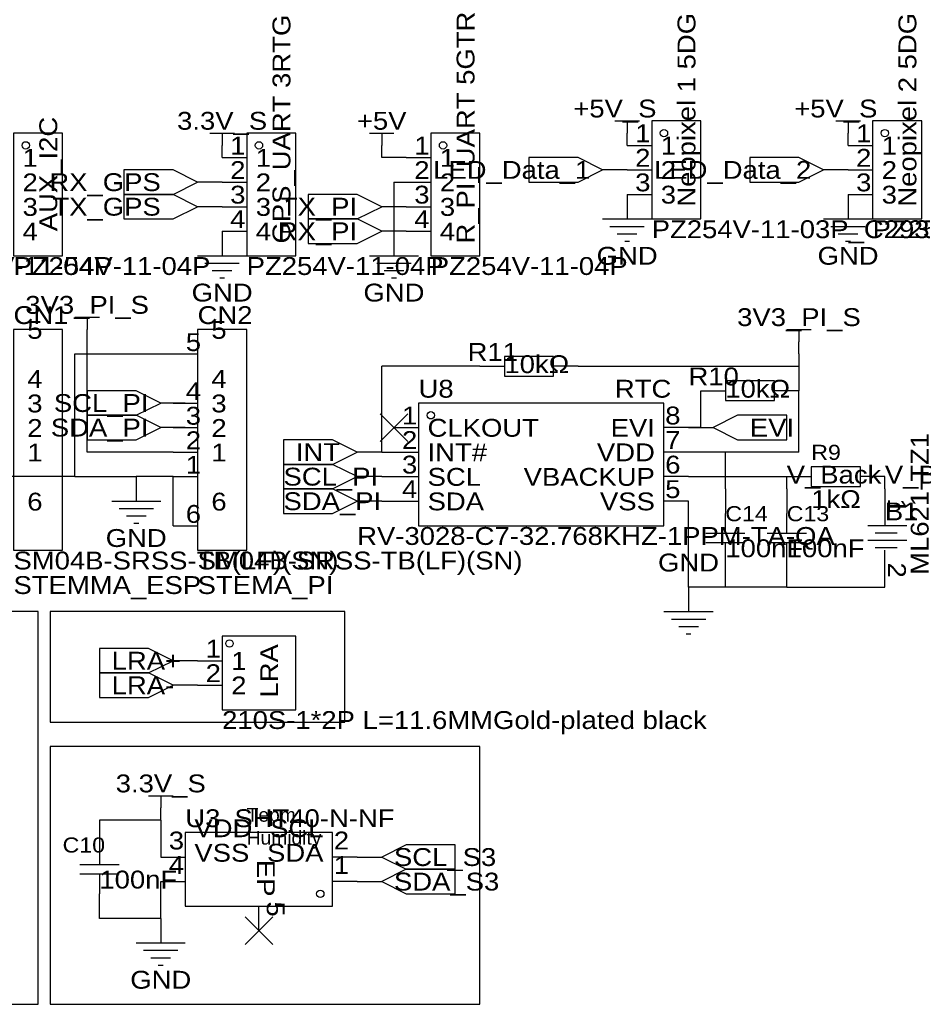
# Model space of a CAD drawing. Header units: millimetres. Extents: x -17 to 295, y -38 to 211.
# Tile 22 of 23: x 64 to 158, y 109 to 211. Entities that reach past the tile are written whole.
import ezdxf
from ezdxf.enums import TextEntityAlignment as Align

# ---------------------------------------------------------------- set-up
doc = ezdxf.new("R2010")
doc.units = ezdxf.units.MM
doc.header["$MEASUREMENT"] = 0
doc.styles.get("Standard").update_dxf_attribs({"font": 'arial.ttf'})

msp = doc.modelspace()

# ---------------------------------------------------------------- linework, layer by layer
at = {"color": 1, "true_color": 0xa00000}
for points in [[(125.73, 200.66), (128.27, 200.66)], [(127, 200.66), (127, 199.39)], [(148.59, 200.66), (151.13, 200.66)], [(149.86, 200.66), (149.86, 199.39)], [(83.82, 199.39), (86.36, 199.39)], [(85.09, 199.39), (85.09, 198.12)], [(100.33, 199.39), (102.87, 199.39)], [(101.6, 199.39), (101.6, 198.12)], [(124.46, 190.5), (129.54, 190.5)], [(125.222, 189.738), (128.778, 189.738)], [(147.32, 190.5), (152.4, 190.5)], [(148.082, 189.738), (151.638, 189.738)], [(125.984, 188.976), (128.016, 188.976)], [(148.844, 188.976), (150.876, 188.976)], [(126.746, 188.214), (127.254, 188.214)], [(149.606, 188.214), (150.114, 188.214)], [(82.55, 186.69), (87.63, 186.69)], [(100.33, 186.69), (105.41, 186.69)], [(83.312, 185.928), (86.868, 185.928)], [(101.092, 185.928), (104.648, 185.928)], [(84.074, 185.166), (86.106, 185.166)], [(101.854, 185.166), (103.886, 185.166)], [(84.836, 184.404), (85.344, 184.404)], [(102.616, 184.404), (103.124, 184.404)], [(69.85, 180.34), (72.39, 180.34)], [(71.12, 180.34), (71.12, 179.07)], [(143.51, 179.07), (146.05, 179.07)], [(144.78, 179.07), (144.78, 177.8)], [(73.66, 161.29), (78.74, 161.29)], [(74.422, 160.528), (77.978, 160.528)], [(137.16, 157.988), (137.16, 160.02)], [(143.51, 157.988), (143.51, 160.02)], [(75.184, 159.766), (77.216, 159.766)], [(75.946, 159.004), (76.454, 159.004)], [(135.128, 157.988), (139.192, 157.988)], [(141.478, 157.988), (145.542, 157.988)], [(155.956, 158.75), (151.892, 158.75)], [(154.94, 157.988), (152.654, 157.988)], [(139.192, 156.972), (135.128, 156.972)], [(137.16, 154.94), (137.16, 156.972)], [(145.542, 156.972), (141.478, 156.972)], [(143.51, 154.94), (143.51, 156.972)], [(155.956, 157.226), (151.892, 157.226)], [(154.94, 156.464), (152.654, 156.464)], [(130.81, 149.86), (135.89, 149.86)], [(131.572, 149.098), (135.128, 149.098)], [(132.334, 148.336), (134.366, 148.336)], [(133.096, 147.574), (133.604, 147.574)], [(77.47, 130.81), (80.01, 130.81)], [(78.74, 130.81), (78.74, 129.54)], [(72.39, 125.73), (72.39, 123.698)], [(70.358, 123.698), (74.422, 123.698)], [(74.422, 122.682), (70.358, 122.682)], [(72.39, 122.682), (72.39, 120.65)], [(76.2, 115.57), (81.28, 115.57)], [(76.962, 114.808), (80.518, 114.808)], [(77.724, 114.046), (79.756, 114.046)], [(78.486, 113.284), (78.994, 113.284)]]:
    msp.add_lwpolyline(points, dxfattribs=at)
for points in [[(129.54, 200.66), (129.54, 190.5), (134.62, 190.5), (134.62, 200.66)], [(152.4, 200.66), (152.4, 190.5), (157.48, 190.5), (157.48, 200.66)], [(63.5, 199.39), (63.5, 186.69), (68.58, 186.69), (68.58, 199.39)], [(87.63, 199.39), (87.63, 186.69), (92.71, 186.69), (92.71, 199.39)], [(106.68, 199.39), (106.68, 186.69), (111.76, 186.69), (111.76, 199.39)], [(124.46, 195.58), (121.92, 196.85), (116.84, 196.85), (116.84, 194.31), (121.92, 194.31)], [(147.32, 195.58), (144.78, 196.85), (139.7, 196.85), (139.7, 194.31), (144.78, 194.31)], [(82.55, 194.31), (80.01, 195.58), (74.93, 195.58), (74.93, 193.04), (80.01, 193.04)], [(82.55, 191.77), (80.01, 193.04), (74.93, 193.04), (74.93, 190.5), (80.01, 190.5)], [(101.6, 191.77), (99.06, 193.04), (93.98, 193.04), (93.98, 190.5), (99.06, 190.5)], [(101.6, 189.23), (99.06, 190.5), (93.98, 190.5), (93.98, 187.96), (99.06, 187.96)], [(63.5, 156.21), (68.58, 156.21), (68.58, 179.07), (63.5, 179.07)], [(82.55, 156.21), (87.63, 156.21), (87.63, 179.07), (82.55, 179.07)], [(119.38, 174.244), (119.38, 176.276), (114.3, 176.276), (114.3, 174.244)], [(137.16, 173.736), (137.16, 171.704), (142.24, 171.704), (142.24, 173.736)], [(78.74, 171.45), (76.2, 172.72), (71.12, 172.72), (71.12, 170.18), (76.2, 170.18)], [(105.41, 171.45), (105.41, 158.75), (130.81, 158.75), (130.81, 171.45)], [(78.74, 168.91), (76.2, 170.18), (71.12, 170.18), (71.12, 167.64), (76.2, 167.64)], [(135.89, 168.91), (138.43, 167.64), (143.51, 167.64), (143.51, 170.18), (138.43, 170.18)], [(99.06, 166.37), (96.52, 167.64), (91.44, 167.64), (91.44, 165.1), (96.52, 165.1)], [(99.06, 163.83), (96.52, 165.1), (91.44, 165.1), (91.44, 162.56), (96.52, 162.56)], [(146.05, 164.846), (146.05, 162.814), (151.13, 162.814), (151.13, 164.846)], [(99.06, 161.29), (96.52, 162.56), (91.44, 162.56), (91.44, 160.02), (96.52, 160.02)], [(85.09, 147.32), (85.09, 139.7), (92.71, 139.7), (92.71, 147.32)], [(80.01, 144.78), (77.47, 146.05), (72.39, 146.05), (72.39, 143.51), (77.47, 143.51)], [(80.01, 142.24), (77.47, 143.51), (72.39, 143.51), (72.39, 140.97), (77.47, 140.97)], [(96.52, 119.38), (96.52, 127), (81.28, 127), (81.28, 119.38)], [(101.6, 124.46), (104.14, 123.19), (109.22, 123.19), (109.22, 125.73), (104.14, 125.73)], [(101.6, 121.92), (104.14, 120.65), (109.22, 120.65), (109.22, 123.19), (104.14, 123.19)]]:
    msp.add_lwpolyline(points, close=True, dxfattribs=at)
at = {"color": 1, "true_color": 0x880000}
for points in [[(127, 198.12), (127, 199.39)], [(149.86, 198.12), (149.86, 199.39)], [(85.09, 196.85), (85.09, 198.12)], [(101.6, 196.85), (101.6, 198.12)], [(127, 198.12), (129.54, 198.12)], [(149.86, 198.12), (152.4, 198.12)], [(85.09, 196.85), (87.63, 196.85)], [(104.14, 196.85), (106.68, 196.85)], [(127, 195.58), (124.46, 195.58)], [(127, 195.58), (129.54, 195.58)], [(149.86, 195.58), (147.32, 195.58)], [(149.86, 195.58), (152.4, 195.58)], [(85.09, 194.31), (82.55, 194.31)], [(85.09, 194.31), (87.63, 194.31)], [(104.14, 194.31), (106.68, 194.31)], [(127, 193.04), (129.54, 193.04)], [(127, 193.04), (127, 190.5)], [(149.86, 193.04), (152.4, 193.04)], [(149.86, 193.04), (149.86, 190.5)], [(85.09, 191.77), (82.55, 191.77)], [(85.09, 191.77), (87.63, 191.77)], [(104.14, 191.77), (101.6, 191.77)], [(104.14, 191.77), (106.68, 191.77)], [(85.09, 189.23), (87.63, 189.23)], [(85.09, 189.23), (85.09, 186.69)], [(104.14, 189.23), (101.6, 189.23)], [(102.87, 189.23), (102.87, 186.69)], [(104.14, 189.23), (106.68, 189.23)], [(71.12, 177.8), (71.12, 179.07)], [(144.78, 176.53), (144.78, 177.8)], [(80.01, 176.53), (82.55, 176.53)], [(111.76, 175.26), (114.3, 175.26)], [(121.92, 175.26), (119.38, 175.26)], [(134.62, 172.72), (137.16, 172.72)], [(144.78, 172.72), (142.24, 172.72)], [(81.28, 171.45), (78.74, 171.45)], [(80.01, 171.45), (82.55, 171.45)], [(81.28, 168.91), (78.74, 168.91)], [(80.01, 168.91), (82.55, 168.91)], [(102.87, 168.91), (105.41, 168.91)], [(133.35, 168.91), (130.81, 168.91)], [(133.35, 168.91), (135.89, 168.91)], [(80.01, 166.37), (82.55, 166.37)], [(101.6, 166.37), (99.06, 166.37)], [(102.87, 166.37), (105.41, 166.37)], [(133.35, 166.37), (130.81, 166.37)], [(76.2, 163.83), (76.2, 161.29)], [(80.01, 163.83), (82.55, 163.83)], [(101.6, 163.83), (99.06, 163.83)], [(102.87, 163.83), (105.41, 163.83)], [(133.35, 163.83), (130.81, 163.83)], [(143.51, 163.83), (146.05, 163.83)], [(153.67, 163.83), (151.13, 163.83)], [(137.16, 162.56), (137.16, 160.02)], [(143.51, 162.56), (143.51, 160.02)], [(153.67, 162.56), (153.67, 158.75)], [(101.6, 161.29), (99.06, 161.29)], [(102.87, 161.29), (105.41, 161.29)], [(133.35, 161.29), (130.81, 161.29)], [(80.01, 158.75), (82.55, 158.75)], [(153.67, 152.4), (153.67, 156.21)], [(137.16, 152.4), (137.16, 154.94)], [(143.51, 152.4), (143.51, 154.94)], [(133.35, 152.4), (133.35, 149.86)], [(82.55, 144.78), (80.01, 144.78)], [(82.55, 144.78), (85.09, 144.78)], [(82.55, 142.24), (80.01, 142.24)], [(82.55, 142.24), (85.09, 142.24)], [(78.74, 128.27), (78.74, 129.54)], [(72.39, 128.27), (72.39, 125.73)], [(78.74, 124.46), (81.28, 124.46)], [(99.06, 124.46), (96.52, 124.46)], [(99.06, 124.46), (101.6, 124.46)], [(78.74, 121.92), (81.28, 121.92)], [(99.06, 121.92), (96.52, 121.92)], [(99.06, 121.92), (101.6, 121.92)], [(72.39, 118.11), (72.39, 120.65)], [(88.9, 116.84), (88.9, 119.38)], [(78.74, 118.11), (78.74, 115.57)]]:
    msp.add_lwpolyline(points, dxfattribs=at)
at = {"color": 1, "true_color": 0xff0000}
msp.add_lwpolyline([(104.14, 196.85), (101.6, 196.85)], dxfattribs=at)
at = {"color": 1, "true_color": 0x000000}
for points in [[(102.87, 194.31), (102.87, 189.23)], [(102.87, 194.31), (104.14, 194.31)], [(69.85, 163.83), (69.85, 176.53)], [(69.85, 176.53), (80.01, 176.53)], [(69.85, 163.83), (60.96, 163.83)], [(69.85, 163.83), (76.2, 163.83)], [(80.01, 163.83), (76.2, 163.83)], [(80.01, 158.75), (80.01, 163.83)], [(133.35, 152.4), (133.35, 161.29)], [(137.16, 152.4), (133.35, 152.4)], [(143.51, 152.4), (137.16, 152.4)], [(143.51, 152.4), (153.67, 152.4)], [(78.74, 118.11), (78.74, 121.92)], [(78.74, 118.11), (72.39, 118.11)]]:
    msp.add_lwpolyline(points, dxfattribs=at)
at = {"color": 1, "true_color": 0xff9900}
for points in [[(71.12, 166.37), (71.12, 177.8)], [(80.01, 166.37), (71.12, 166.37)], [(78.74, 128.27), (72.39, 128.27)], [(78.74, 128.27), (78.74, 124.46)]]:
    msp.add_lwpolyline(points, dxfattribs=at)
at = {"color": 1, "true_color": 0xff6600}
for points in [[(144.78, 176.53), (144.78, 175.26)], [(121.92, 175.26), (144.78, 175.26)], [(144.78, 175.26), (144.78, 172.72)], [(144.78, 166.37), (144.78, 172.72)], [(137.16, 166.37), (133.35, 166.37)], [(144.78, 166.37), (137.16, 166.37)], [(137.16, 162.56), (137.16, 166.37)]]:
    msp.add_lwpolyline(points, dxfattribs=at)
at = {"color": 1, "true_color": 0x008800}
for points in [[(111.76, 175.26), (101.6, 175.26)], [(101.6, 166.37), (101.6, 175.26)], [(134.62, 168.91), (134.62, 172.72)], [(81.28, 171.45), (80.01, 171.45)], [(81.28, 168.91), (80.01, 168.91)], [(134.62, 168.91), (133.35, 168.91)], [(101.6, 166.37), (102.87, 166.37)], [(101.6, 163.83), (102.87, 163.83)], [(101.6, 161.29), (102.87, 161.29)]]:
    msp.add_lwpolyline(points, dxfattribs=at)
at = {"color": 1, "true_color": 0x33cc33}
for points in [[(104.3068, 170.3468), (101.4332, 167.4732)], [(101.4332, 170.3468), (104.3068, 167.4732)], [(90.3368, 118.2768), (87.4632, 115.4032)], [(87.4632, 118.2768), (90.3368, 115.4032)]]:
    msp.add_lwpolyline(points, dxfattribs=at)
at = {"color": 1, "true_color": 0xcc3300}
for points in [[(133.35, 163.83), (143.51, 163.83)], [(143.51, 162.56), (143.51, 163.83)], [(153.67, 162.56), (153.67, 163.83)]]:
    msp.add_lwpolyline(points, dxfattribs=at)
at = {"color": 1, "true_color": 0x000000}
for points in [[(2.54, 149.86), (2.54, 109.22), (66.04, 109.22), (66.04, 149.86)], [(67.31, 149.86), (67.31, 138.43), (97.79, 138.43), (97.79, 149.86)], [(67.31, 135.89), (67.31, 109.22), (111.76, 109.22), (111.76, 135.89)]]:
    msp.add_lwpolyline(points, close=True, dxfattribs=at)
at = {"true_color": 0xa00000}
for centre in [(130.81, 199.39), (153.67, 199.39), (64.77, 198.12), (88.9, 198.12), (107.95, 198.12), (106.68, 170.18), (85.852, 146.558), (95.25, 120.65)]:
    msp.add_ellipse(centre, major_axis=(0.381, 0), ratio=1, dxfattribs=at)

# ---------------------------------------------------------------- texts
at = {"color": 1, "true_color": 0x000080, "width": 1.1}
for s, p in [('Neopixel 1 5DG', (134.62, 191.77)), ('Neopixel 2 5DG', (157.48, 191.77)), ('R_PI_UART 5GTR', (111.76, 187.96)), ('GPS_UART 3RTG', (92.71, 187.96)), ('AUX_I2C', (68.58, 189.23)), ('ML621-TZ1', (158.75, 153.67)), ('LRA', (91.44, 140.97))]:
    msp.add_text(s, height=1.84912, rotation=90, dxfattribs=at).set_placement(p, align=Align.BOTTOM_LEFT)
for s, p in [('+5V_S', (125.73, 201.93)), ('+5V_S', (125.73, 201.93)), ('+5V_S', (148.59, 201.93)), ('+5V_S', (148.59, 201.93)), ('3.3V_S', (85.09, 200.66)), ('3.3V_S', (85.09, 200.66)), ('+5V', (101.6, 200.66)), ('+5V', (101.6, 200.66)), ('GND', (127, 186.69)), ('GND', (127, 186.69)), ('GND', (149.86, 186.69)), ('GND', (149.86, 186.69)), ('GND', (85.09, 182.88)), ('GND', (85.09, 182.88)), ('GND', (102.87, 182.88)), ('GND', (102.87, 182.88)), ('3V3_PI_S', (71.12, 181.61)), ('3V3_PI_S', (71.12, 181.61)), ('3V3_PI_S', (144.78, 180.34)), ('3V3_PI_S', (144.78, 180.34)), ('GND', (76.2, 157.48)), ('GND', (76.2, 157.48)), ('GND', (133.35, 154.94)), ('GND', (133.35, 154.94)), ('3.3V_S', (78.74, 132.08)), ('3.3V_S', (78.74, 132.08)), ('GND', (78.74, 111.76)), ('GND', (78.74, 111.76))]:
    msp.add_text(s, height=1.84912, dxfattribs=at).set_placement(p, align=Align.MIDDLE_CENTER)
at = {"color": 1, "true_color": 0x000000, "width": 1.1}
for s, height, p in [('1', 1.8491, (129.413, 197.8876)), ('1', 1.8491, (152.273, 197.8876)), ('1', 1.8491, (87.503, 196.6176)), ('1', 1.8491, (106.553, 196.6176)), ('2', 1.8491, (129.413, 195.3476)), ('2', 1.8491, (152.273, 195.3476)), ('2', 1.8491, (87.503, 194.0776)), ('2', 1.8491, (106.553, 194.0776)), ('3', 1.8491, (129.413, 192.8076)), ('3', 1.8491, (152.273, 192.8076)), ('3', 1.8491, (87.503, 191.5376)), ('3', 1.8491, (106.553, 191.5376)), ('4', 1.8491, (87.503, 188.9976)), ('4', 1.8491, (106.553, 188.9976)), ('5', 1.8491, (82.9094, 176.276)), ('4', 1.8491, (82.9094, 171.196)), ('3', 1.8491, (82.9094, 168.656)), ('1', 1.8491, (105.283, 168.6776)), ('EVI', 1.84912, (129.8702, 167.4076)), ('2', 1.8491, (82.9094, 166.116)), ('2', 1.8491, (105.283, 166.1376)), ('VDD', 1.84912, (129.8702, 164.8676)), ('1', 1.8491, (82.9094, 163.576)), ('3', 1.8491, (105.283, 163.5976)), ('VBACKUP', 1.84912, (129.8702, 162.3276)), ('4', 1.8491, (105.283, 161.0576)), ('VSS', 1.84912, (129.8702, 159.7876)), ('6', 1.8491, (82.9094, 158.496)), ('1', 1.8491, (84.963, 144.5476)), ('2', 1.8491, (84.963, 142.0076)), ('SCL', 1.84912, (95.5802, 125.9624)), ('3', 1.8491, (81.153, 124.6924)), ('SDA', 1.84912, (95.5802, 123.4224)), ('4', 1.8491, (81.153, 122.1524))]:
    msp.add_text(s, height=height, dxfattribs=at).set_placement(p, align=Align.BOTTOM_RIGHT)
for s, height, p in [('1', 1.8491, (130.4798, 196.6176)), ('1', 1.8491, (153.3398, 196.6176)), ('1', 1.8491, (64.4398, 195.3476)), ('1', 1.8491, (88.5698, 195.3476)), ('1', 1.8491, (107.6198, 195.3476)), ('2', 1.8491, (130.4798, 194.0776)), ('2', 1.8491, (153.3398, 194.0776)), ('2', 1.8491, (64.4398, 192.8076)), ('2', 1.8491, (88.5698, 192.8076)), ('2', 1.8491, (107.6198, 192.8076)), ('3', 1.8491, (130.4798, 191.5376)), ('3', 1.8491, (153.3398, 191.5376)), ('3', 1.8491, (64.4398, 190.2676)), ('3', 1.8491, (88.5698, 190.2676)), ('3', 1.8491, (107.6198, 190.2676)), ('4', 1.8491, (64.4398, 187.7276)), ('4', 1.8491, (88.5698, 187.7276)), ('4', 1.8491, (107.6198, 187.7276)), ('5', 1.8491, (64.9262, 177.546)), ('5', 1.8491, (83.9762, 177.546)), ('4', 1.8491, (64.9262, 172.466)), ('4', 1.8491, (83.9762, 172.466)), ('3', 1.8491, (64.9262, 169.926)), ('3', 1.8491, (83.9762, 169.926)), ('8', 1.8491, (130.937, 168.6776)), ('2', 1.8491, (64.9262, 167.386)), ('2', 1.8491, (83.9762, 167.386)), ('CLKOUT', 1.84912, (106.3498, 167.4076)), ('7', 1.8491, (130.937, 166.1376)), ('1', 1.8491, (64.9262, 164.846)), ('1', 1.8491, (83.9762, 164.846)), ('INT#', 1.84912, (106.3498, 164.8676)), ('6', 1.8491, (130.937, 163.5976)), ('SCL', 1.84912, (106.3498, 162.3276)), ('5', 1.8491, (130.937, 161.0576)), ('6', 1.8491, (64.9262, 159.766)), ('6', 1.8491, (83.9762, 159.766)), ('SDA', 1.84912, (106.3498, 159.7876)), ('1', 1.8491, (86.0298, 143.2776)), ('2', 1.8491, (86.0298, 140.7376)), ('VDD', 1.84912, (82.2198, 125.9624)), ('2', 1.8491, (96.647, 124.6924)), ('VSS', 1.84912, (82.2198, 123.4224)), ('1', 1.8491, (96.647, 122.1524))]:
    msp.add_text(s, height=height, dxfattribs=at).set_placement(p, align=Align.BOTTOM_LEFT)
at = {"color": 1, "true_color": 0x000080, "width": 1.1}
for s, p in [('LED_Data_1', (123.19, 195.58)), ('LED_Data_1', (123.19, 195.58)), ('LED_Data_2', (146.05, 195.58)), ('LED_Data_2', (146.05, 195.58)), ('RX_GPS', (78.74, 194.31)), ('RX_GPS', (78.74, 194.31)), ('TX_GPS', (78.74, 191.77)), ('TX_GPS', (78.74, 191.77)), ('TX_PI', (99.06, 191.77)), ('TX_PI', (99.06, 191.77)), ('RX_PI', (99.06, 189.23)), ('RX_PI', (99.06, 189.23)), ('SCL_PI', (77.47, 171.45)), ('SCL_PI', (77.47, 171.45)), ('SDA_PI', (77.47, 168.91)), ('SDA_PI', (77.47, 168.91))]:
    msp.add_text(s, height=1.84912, dxfattribs=at).set_placement(p, align=Align.MIDDLE_RIGHT)
for s, height, p in [('PZ254V-11-03P_C2937625', 1.84912, (129.54, 187.96)), ('PZ254V-11-03P_C2937625', 1.84912, (152.4, 187.96)), ('PZ254V-11-04P', 1.84912, (53.34, 184.15)), ('PZ254V-11-04P', 1.84912, (63.5, 184.15)), ('PZ254V-11-04P', 1.84912, (87.63, 184.15)), ('PZ254V-11-04P', 1.84912, (106.68, 184.15)), ('CN1', 1.84912, (63.5, 179.07)), ('CN2', 1.84912, (82.55, 179.07)), ('R11', 1.84912, (110.49, 175.26)), ('10kΩ', 1.84912, (114.3, 173.99)), ('R10', 1.84912, (133.35, 172.72)), ('U8', 1.84912, (105.41, 171.45)), ('RTC', 1.84912, (125.73, 171.45)), ('10kΩ', 1.84912, (137.16, 171.45)), ('R9', 1.56019, (146.05, 165.1)), ('1kΩ', 1.84912, (146.05, 160.02)), ('B1', 1.84912, (153.67, 158.75)), ('C14', 1.56019, (137.16, 158.75)), ('C13', 1.56019, (143.51, 158.75)), ('RV-3028-C7-32.768KHZ-1PPM-TA-QA', 1.84912, (99.06, 156.21)), ('100nF', 1.84912, (137.16, 154.94)), ('100nF', 1.84912, (143.51, 154.94)), ('SM04B-SRSS-TB(LF)(SN)', 1.84912, (63.5, 153.67)), ('SM04B-SRSS-TB(LF)(SN)', 1.84912, (82.55, 153.67)), ('STEMMA_ESP', 1.84912, (63.5, 151.13)), ('STEMA_PI', 1.84912, (82.55, 151.13)), ('210S-1*2P L=11.6MMGold-plated black', 1.84912, (85.09, 137.16)), ('U3', 1.84912, (81.28, 127)), ('SHT40-N-NF', 1.84912, (86.36, 127)), ('C10', 1.56019, (68.58, 124.46)), ('100nF', 1.84912, (72.39, 120.65))]:
    msp.add_text(s, height=height, dxfattribs=at).set_placement(p, align=Align.BOTTOM_LEFT)
for s, p in [('EVI', (139.7, 168.91)), ('EVI', (139.7, 168.91)), ('INT', (92.71, 166.37)), ('INT', (92.71, 166.37)), ('SCL_PI', (91.44, 163.83)), ('SCL_PI', (91.44, 163.83)), ('SDA_PI', (91.44, 161.29)), ('SDA_PI', (91.44, 161.29)), ('LRA+', (73.66, 144.78)), ('LRA+', (73.66, 144.78)), ('LRA-', (73.66, 142.24)), ('LRA-', (73.66, 142.24)), ('SCL_S3', (102.87, 124.46)), ('SCL_S3', (102.87, 124.46)), ('SDA_S3', (102.87, 121.92)), ('SDA_S3', (102.87, 121.92))]:
    msp.add_text(s, height=1.84912, dxfattribs=at).set_placement(p, align=Align.MIDDLE_LEFT)
at = {"color": 1, "true_color": 0x0000ff, "width": 1.1}
for s, p in [('V_Back', (143.51, 162.56)), ('V_BB', (153.67, 162.56))]:
    msp.add_text(s, height=1.84912, dxfattribs=at).set_placement(p, align=Align.BOTTOM_LEFT)
at = {"color": 1, "true_color": 0x000000, "width": 1.1}
for s, height, p in [('1', 1.8491, (153.4376, 160.02)), ('EP', 1.84912, (88.138, 120.3744))]:
    msp.add_text(s, height=height, rotation=270, dxfattribs=at).set_placement(p, align=Align.BOTTOM_RIGHT)
for s, p in [('2', (153.4376, 154.94)), ('5', (89.154, 119.8664))]:
    msp.add_text(s, height=1.8491, rotation=270, dxfattribs=at).set_placement(p, align=Align.BOTTOM_LEFT)
at = {"true_color": 0x000080, "insert": (87.63, 129.54), "char_height": 1.4224, "width": 4.064, "attachment_point": 1}
msp.add_mtext('Tepm\\PHumidity', dxfattribs=at)

doc.saveas('drawing.dxf')
